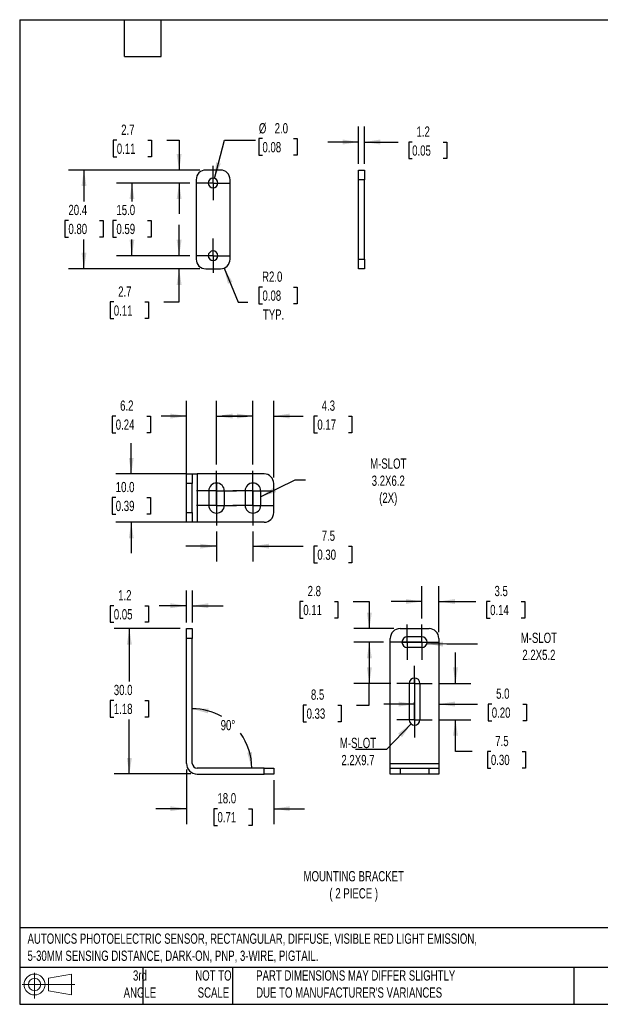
# Model space of a CAD drawing. Header units: millimetres. Extents: x 3 to 137, y 3 to 105.
# Tile 1 of 4: x 3 to 63, y 3 to 105. Entities that reach past the tile are written whole.
import ezdxf

# ---------------------------------------------------------------- set-up
doc = ezdxf.new("R2010")
doc.units = ezdxf.units.MM
doc.header["$LTSCALE"] = 0.5
doc.linetypes.add('CENTERX2', pattern=[20.32, 12.7, -2.54, 2.54, -2.54])
doc.layers.add('CENTER', color=40, linetype='CENTERX2')
doc.layers.add('DIMENSIONS', color=140, linetype='Continuous', lineweight=25)
doc.layers.add('TEXT', color=140, linetype='Continuous', lineweight=25)
doc.styles.add('SLDTEXTSTYLE0', font='TXT', dxfattribs={"width": 0.7})
doc.dimstyles.new('SLDDIMSTYLE10', dxfattribs={"dimtxt": 1.079004, "dimasz": 1.651, "dimexe": 0, "dimexo": 0.0625, "dimgap": 0.269751, "dimtad": 0, "dimtih": 1, "dimtoh": 1, "dimlfac": 2, "dimrnd": 1e-09, "dimzin": 12, "dimdsep": 46, "dimtxsty": 'SLDTEXTSTYLE0', "dimsah": 1, "dimcen": 0.09, "dimadec": 0, "dimazin": 3, "dimtfac": 1, "dimtofl": 0, "dimtmove": 0, "dimatfit": 3, "dimfxl": 0, "dimfrac": 2, "dimtolj": 1, "dimtzin": 12, "dimarcsym": 0})
doc.dimstyles.new('SLDDIMSTYLE11', dxfattribs={"dimtxt": 1.079004, "dimasz": 1.651, "dimexe": 0, "dimexo": 0.0625, "dimgap": 0.269751, "dimtad": 0, "dimtih": 1, "dimtoh": 1, "dimlfac": 2, "dimrnd": 1e-09, "dimzin": 4, "dimdsep": 46, "dimtxsty": 'SLDTEXTSTYLE0', "dimsah": 1, "dimcen": 0, "dimadec": 0, "dimazin": 1, "dimtfac": 1, "dimtofl": 0, "dimtmove": 0, "dimatfit": 3, "dimfxl": 0, "dimfrac": 2, "dimtolj": 1, "dimtzin": 12, "dimarcsym": 0})
doc.dimstyles.new('SLDDIMSTYLE12', dxfattribs={"dimtxt": 1.079004, "dimasz": 1.651, "dimexe": 0, "dimexo": 0.0625, "dimgap": 0.269751, "dimtad": 0, "dimtih": 1, "dimtoh": 1, "dimlfac": 2, "dimrnd": 1e-09, "dimzin": 4, "dimdsep": 46, "dimtxsty": 'SLDTEXTSTYLE0', "dimsah": 1, "dimcen": 0, "dimadec": 0, "dimazin": 1, "dimtfac": 1, "dimtofl": 0, "dimtmove": 0, "dimatfit": 3, "dimfxl": 0, "dimfrac": 2, "dimtolj": 1, "dimtzin": 12, "dimarcsym": 0})
doc.dimstyles.new('SLDDIMSTYLE5', dxfattribs={"dimtxt": 1.079004, "dimasz": 1.651, "dimexe": 0, "dimexo": 0.0625, "dimgap": 0.269751, "dimtad": 0, "dimtih": 1, "dimtoh": 1, "dimlfac": 2, "dimrnd": 1e-09, "dimzin": 12, "dimdsep": 46, "dimtxsty": 'SLDTEXTSTYLE0', "dimsah": 1, "dimcen": 0.09, "dimadec": 0, "dimazin": 3, "dimtfac": 1, "dimtmove": 0, "dimatfit": 0, "dimfxl": 0, "dimfrac": 2, "dimtolj": 1, "dimtzin": 12, "dimarcsym": 0})
doc.dimstyles.new('SLDDIMSTYLE6', dxfattribs={"dimtxt": 1.079004, "dimasz": 1.651, "dimexe": 0, "dimexo": 0.0625, "dimgap": 0.269751, "dimtad": 0, "dimtih": 1, "dimtoh": 1, "dimdec": 4, "dimzin": 12, "dimdsep": 46, "dimtxsty": 'SLDTEXTSTYLE0', "dimsah": 1, "dimcen": 0.09, "dimadec": 0, "dimazin": 3, "dimtfac": 1, "dimtdec": 0, "dimtofl": 0, "dimtmove": 0, "dimatfit": 3, "dimfxl": 0, "dimfrac": 2, "dimtolj": 1, "dimtzin": 12, "dimarcsym": 0})
doc.dimstyles.new('SLDDIMSTYLE7', dxfattribs={"dimtxt": 1.079004, "dimasz": 1.651, "dimexe": 0, "dimexo": 0.0625, "dimgap": 0.269751, "dimtad": 0, "dimtih": 1, "dimtoh": 1, "dimlfac": 2, "dimrnd": 1e-09, "dimzin": 4, "dimdsep": 46, "dimtxsty": 'SLDTEXTSTYLE0', "dimsah": 1, "dimcen": 0.09, "dimadec": 0, "dimazin": 1, "dimtfac": 1, "dimtofl": 0, "dimtmove": 0, "dimatfit": 3, "dimfxl": 0, "dimfrac": 2, "dimtolj": 1, "dimtzin": 12, "dimarcsym": 0})
doc.dimstyles.new('SLDDIMSTYLE8', dxfattribs={"dimtxt": 1.079004, "dimasz": 1.651, "dimexe": 0, "dimexo": 0.0625, "dimgap": 0.269751, "dimtad": 0, "dimtih": 1, "dimtoh": 1, "dimlfac": 2, "dimrnd": 1e-09, "dimzin": 4, "dimdsep": 46, "dimtxsty": 'SLDTEXTSTYLE0', "dimsah": 1, "dimcen": 0.09, "dimadec": 0, "dimazin": 1, "dimtfac": 1, "dimtmove": 0, "dimatfit": 0, "dimfxl": 0, "dimfrac": 2, "dimtolj": 1, "dimtzin": 12, "dimarcsym": 0})
doc.dimstyles.new('SLDDIMSTYLE9', dxfattribs={"dimtxt": 0.18, "dimasz": 1.651, "dimexe": 0, "dimexo": 0.0625, "dimgap": 0, "dimtad": 0, "dimtih": 1, "dimtoh": 1, "dimdec": 0, "dimrnd": 1e-09, "dimzin": 0, "dimdsep": 46, "dimtxsty": 'Standard', "dimsah": 1, "dimcen": 0.09, "dimadec": 0, "dimazin": 0, "dimtfac": 1.651, "dimtdec": 0, "dimtofl": 0, "dimtmove": 0, "dimatfit": 3, "dimfxl": 0, "dimfrac": 2, "dimtolj": 1, "dimtzin": 0, "dimarcsym": 0})

# ---------------------------------------------------------------- blocks, each defined once
blk = doc.blocks.new('Block11')
at = {"color": 7, "linetype": 'Continuous', "lineweight": 18}
for p, q in [((1.29, 2.66), (1.29, 0)), ((2.74, 2.08), (5.09, 2.52)), ((2.74, 0.8), (2.74, 2.08)), ((5.09, 2.52), (5.09, 0.37)), ((0, 1.44), (5.44, 1.44)), ((2.74, 0.8), (5.09, 0.37))]:
    blk.add_line(p, q, dxfattribs=at)
for radius in [1.08, 0.643]:
    blk.add_circle((1.29, 1.44), radius, dxfattribs=at)
blk = doc.blocks.new('Block12')
at = {"color": 7, "linetype": 'Continuous'}
blk.add_blockref('Block11', (0, 0), dxfattribs=at)
blk = doc.blocks.new('_D_12')
at = {"layer": 'DIMENSIONS'}
for p, q in [((20.38, 42.57), (20.38, 45.89)), ((20.98, 42.57), (20.98, 45.89)), ((12.88, 44.3), (12.52, 44.3)), ((12.52, 44.3), (12.52, 42.59)), ((16.09, 44.3), (16.45, 44.3)), ((16.45, 44.3), (16.45, 42.59)), ((20.38, 44.3), (17.55, 44.3)), ((20.98, 44.3), (24.15, 44.3)), ((12.52, 42.59), (12.88, 42.59)), ((16.45, 42.59), (16.09, 42.59))]:
    blk.add_line(p, q, dxfattribs=at)
for points in [[(20.38, 44.3), (18.72, 44.56), (18.72, 44.05)], [(20.98, 44.3), (22.63, 44.05), (22.63, 44.56)]]:
    blk.add_solid(points, dxfattribs=at)
at = {"layer": 'DIMENSIONS', "char_height": 1.058, "attachment_point": 1, "style": 'SLDTEXTSTYLE0'}
for s, insert in [('1.2', (13.33, 45.91)), ('0.05', (12.88, 43.95))]:
    blk.add_mtext(s, dxfattribs=dict(at, insert=insert))
blk = doc.blocks.new('_D_13')
at = {"layer": 'DIMENSIONS'}
for start, end in [(60.242, 90), (0, 36.0375)]:
    blk.add_arc((20.98, 27.54), 6.13, start, end, dxfattribs=at)
for points in [[(20.98, 33.67), (22.58, 33.2), (22.65, 33.7)], [(27.1, 27.54), (27.14, 29.21), (26.64, 29.14)]]:
    blk.add_solid(points, dxfattribs=at)
at = {"layer": 'DIMENSIONS', "insert": (23.9, 32.51), "char_height": 1.058, "attachment_point": 1, "style": 'SLDTEXTSTYLE0'}
blk.add_mtext('90°', dxfattribs=at)
blk = doc.blocks.new('_D_14')
at = {"layer": 'DIMENSIONS'}
for p, q in [((19.74, 41.94), (12.9, 41.94)), ((14.48, 41.94), (14.48, 36.49)), ((12.88, 34.54), (12.52, 34.54)), ((12.52, 34.54), (12.52, 32.82)), ((16.09, 34.54), (16.45, 34.54)), ((16.45, 34.54), (16.45, 32.82)), ((12.52, 32.82), (12.88, 32.82)), ((14.48, 26.94), (14.48, 32.58)), ((16.45, 32.82), (16.09, 32.82)), ((20.84, 26.94), (12.9, 26.94))]:
    blk.add_line(p, q, dxfattribs=at)
for points in [[(14.48, 41.94), (14.23, 40.29), (14.74, 40.29)], [(14.48, 26.94), (14.74, 28.59), (14.23, 28.59)]]:
    blk.add_solid(points, dxfattribs=at)
at = {"layer": 'DIMENSIONS', "char_height": 1.058, "attachment_point": 1, "style": 'SLDTEXTSTYLE0'}
for s, insert in [('30.0', (12.88, 36.14)), ('1.18', (12.88, 34.19))]:
    blk.add_mtext(s, dxfattribs=dict(at, insert=insert))
blk = doc.blocks.new('_D_15')
at = {"layer": 'DIMENSIONS'}
for p, q in [((20.38, 27.4), (20.38, 21.77)), ((29.38, 26.3), (29.38, 21.77)), ((20.38, 23.36), (17.2, 23.36)), ((23.57, 23.36), (23.21, 23.36)), ((23.21, 23.36), (23.21, 21.64)), ((26.78, 23.36), (27.14, 23.36)), ((27.14, 23.36), (27.14, 21.64)), ((29.38, 23.36), (32.55, 23.36)), ((23.21, 21.64), (23.57, 21.64)), ((27.14, 21.64), (26.78, 21.64))]:
    blk.add_line(p, q, dxfattribs=at)
for points in [[(20.38, 23.36), (18.72, 23.61), (18.72, 23.11)], [(29.38, 23.36), (31.03, 23.11), (31.03, 23.61)]]:
    blk.add_solid(points, dxfattribs=at)
at = {"layer": 'DIMENSIONS', "char_height": 1.058, "attachment_point": 1, "style": 'SLDTEXTSTYLE0'}
for s, insert in [('18.0', (23.57, 24.97)), ('0.71', (23.57, 23.01))]:
    blk.add_mtext(s, dxfattribs=dict(at, insert=insert))
blk = doc.blocks.new('_D_16')
at = {"layer": 'DIMENSIONS'}
for p, q in [((14.68, 57.91), (14.68, 61.09)), ((20.34, 57.91), (13.09, 57.91)), ((13.08, 55.48), (12.71, 55.48)), ((12.71, 55.48), (12.71, 53.76)), ((16.28, 55.48), (16.65, 55.48)), ((16.65, 55.48), (16.65, 53.76)), ((12.71, 53.76), (13.08, 53.76)), ((20.34, 52.91), (13.09, 52.91)), ((14.68, 52.91), (14.68, 49.74)), ((16.65, 53.76), (16.28, 53.76))]:
    blk.add_line(p, q, dxfattribs=at)
for points in [[(14.68, 57.91), (14.93, 59.56), (14.43, 59.56)], [(14.68, 52.91), (14.43, 51.26), (14.93, 51.26)]]:
    blk.add_solid(points, dxfattribs=at)
at = {"layer": 'DIMENSIONS', "char_height": 1.058, "attachment_point": 1, "style": 'SLDTEXTSTYLE0'}
for s, insert in [('10.0', (13.08, 57.08)), ('0.39', (13.08, 55.13))]:
    blk.add_mtext(s, dxfattribs=dict(at, insert=insert))
blk = doc.blocks.new('_D_17')
at = {"layer": 'DIMENSIONS'}
for p, q in [((20.38, 57.55), (20.38, 65.46)), ((23.48, 58.87), (23.48, 65.46)), ((13.08, 63.87), (12.71, 63.87)), ((12.71, 63.87), (12.71, 62.16)), ((16.28, 63.87), (16.65, 63.87)), ((16.65, 63.87), (16.65, 62.16)), ((20.38, 63.87), (17.75, 63.87)), ((23.48, 63.87), (26.65, 63.87)), ((12.71, 62.16), (13.08, 62.16)), ((16.65, 62.16), (16.28, 62.16))]:
    blk.add_line(p, q, dxfattribs=at)
for points in [[(20.38, 63.87), (18.72, 64.13), (18.72, 63.62)], [(23.48, 63.87), (25.13, 63.62), (25.13, 64.13)]]:
    blk.add_solid(points, dxfattribs=at)
at = {"layer": 'DIMENSIONS', "char_height": 1.058, "attachment_point": 1, "style": 'SLDTEXTSTYLE0'}
for s, insert in [('6.2', (13.53, 65.48)), ('0.24', (13.08, 63.52))]:
    blk.add_mtext(s, dxfattribs=dict(at, insert=insert))
blk = doc.blocks.new('_D_18')
at = {"layer": 'DIMENSIONS'}
for p, q in [((27.23, 58.87), (27.23, 65.46)), ((29.38, 57.55), (29.38, 65.46)), ((27.23, 63.87), (24.05, 63.87)), ((29.38, 63.87), (32.41, 63.87)), ((33.87, 63.87), (33.51, 63.87)), ((33.51, 63.87), (33.51, 62.16)), ((37.08, 63.87), (37.44, 63.87)), ((37.44, 63.87), (37.44, 62.16)), ((33.51, 62.16), (33.87, 62.16)), ((37.44, 62.16), (37.08, 62.16))]:
    blk.add_line(p, q, dxfattribs=at)
for points in [[(27.23, 63.87), (25.57, 64.13), (25.57, 63.62)], [(29.38, 63.87), (31.03, 63.62), (31.03, 64.13)]]:
    blk.add_solid(points, dxfattribs=at)
at = {"layer": 'DIMENSIONS', "char_height": 1.058, "attachment_point": 1, "style": 'SLDTEXTSTYLE0'}
for s, insert in [('4.3', (34.32, 65.48)), ('0.17', (33.87, 63.52))]:
    blk.add_mtext(s, dxfattribs=dict(at, insert=insert))
blk = doc.blocks.new('_D_19')
at = {"layer": 'DIMENSIONS'}
for p, q in [((23.48, 51.96), (23.48, 48.86)), ((27.23, 51.96), (27.23, 48.86)), ((23.48, 50.45), (20.3, 50.45)), ((27.23, 50.45), (32.41, 50.45)), ((33.87, 50.45), (33.51, 50.45)), ((33.51, 50.45), (33.51, 48.73)), ((37.08, 50.45), (37.44, 50.45)), ((37.44, 50.45), (37.44, 48.73)), ((33.51, 48.73), (33.87, 48.73)), ((37.44, 48.73), (37.08, 48.73))]:
    blk.add_line(p, q, dxfattribs=at)
for points in [[(23.48, 50.45), (21.82, 50.7), (21.82, 50.2)], [(27.23, 50.45), (28.88, 50.2), (28.88, 50.7)]]:
    blk.add_solid(points, dxfattribs=at)
at = {"layer": 'DIMENSIONS', "char_height": 1.058, "attachment_point": 1, "style": 'SLDTEXTSTYLE0'}
for s, insert in [('7.5', (34.32, 52.06)), ('0.30', (33.87, 50.1))]:
    blk.add_mtext(s, dxfattribs=dict(at, insert=insert))
blk = doc.blocks.new('SW_CENTERMARKSYMBOL_4')
at = {"layer": 'CENTER', "color": 0}
for p, q in [((0, 1.27), (0, 2.07)), ((0, 0), (0, 1.27)), ((-1.27, 0), (-2.07, 0)), ((0, 0), (-1.27, 0)), ((0, 0), (0, -1.27)), ((0, 0), (1.27, 0)), ((1.27, 0), (2.07, 0)), ((0, -1.27), (0, -2.07))]:
    blk.add_line(p, q, dxfattribs=at)
blk = doc.blocks.new('SW_CENTERMARKSYMBOL_5')
at = {"layer": 'CENTER', "color": 0}
for p, q in [((0, 1.27), (0, 2.07)), ((0, 0), (0, 1.27)), ((-1.27, 0), (-2.07, 0)), ((0, 0), (-1.27, 0)), ((0, 0), (0, -1.27)), ((0, 0), (1.27, 0)), ((1.27, 0), (2.07, 0)), ((0, -1.27), (0, -2.07))]:
    blk.add_line(p, q, dxfattribs=at)
blk = doc.blocks.new('SW_CENTERMARKSYMBOL_6')
at = {"layer": 'CENTER', "color": 0}
for p, q in [((0, 1.27), (0, 2.07)), ((0, 0), (0, 1.27)), ((-1.27, 0), (-2.07, 0)), ((0, 0), (-1.27, 0)), ((0, 0), (0, -1.27)), ((0, 0), (1.27, 0)), ((1.27, 0), (2.07, 0)), ((0, -1.27), (0, -2.07))]:
    blk.add_line(p, q, dxfattribs=at)
blk = doc.blocks.new('SW_CENTERMARKSYMBOL_7')
at = {"layer": 'CENTER', "color": 0}
for p, q in [((0, 1.27), (0, 2.07)), ((0, 0), (0, 1.27)), ((-1.27, 0), (-2.07, 0)), ((0, 0), (-1.27, 0)), ((0, 0), (0, -1.27)), ((0, 0), (1.27, 0)), ((1.27, 0), (2.07, 0)), ((0, -1.27), (0, -2.07))]:
    blk.add_line(p, q, dxfattribs=at)
blk = doc.blocks.new('_D_20')
at = {"layer": 'DIMENSIONS'}
for p, q in [((44.65, 42.99), (44.65, 46.33)), ((46.4, 41.57), (46.4, 46.33)), ((44.65, 44.74), (41.47, 44.74)), ((46.4, 44.74), (50.23, 44.74)), ((51.69, 44.74), (51.33, 44.74)), ((51.33, 44.74), (51.33, 43.03)), ((54.9, 44.74), (55.26, 44.74)), ((55.26, 44.74), (55.26, 43.03)), ((51.33, 43.03), (51.69, 43.03)), ((55.26, 43.03), (54.9, 43.03))]:
    blk.add_line(p, q, dxfattribs=at)
for points in [[(44.65, 44.74), (43, 44.99), (43, 44.49)], [(46.4, 44.74), (48.05, 44.49), (48.05, 44.99)]]:
    blk.add_solid(points, dxfattribs=at)
at = {"layer": 'DIMENSIONS', "char_height": 1.058, "attachment_point": 1, "style": 'SLDTEXTSTYLE0'}
for s, insert in [('3.5', (52.14, 46.35)), ('0.14', (51.69, 44.39))]:
    blk.add_mtext(s, dxfattribs=dict(at, insert=insert))
blk = doc.blocks.new('_D_21')
at = {"layer": 'DIMENSIONS'}
for p, q in [((43.9, 34.15), (40.72, 34.15)), ((43.9, 33.83), (43.9, 32.57)), ((46.4, 34.15), (50.4, 34.15)), ((51.86, 34.15), (51.5, 34.15)), ((51.5, 34.15), (51.5, 32.44)), ((55.07, 34.15), (55.43, 34.15)), ((55.43, 34.15), (55.43, 32.44)), ((51.5, 32.44), (51.86, 32.44)), ((55.43, 32.44), (55.07, 32.44))]:
    blk.add_line(p, q, dxfattribs=at)
for points in [[(43.9, 34.15), (42.25, 34.41), (42.25, 33.9)], [(46.4, 34.15), (48.05, 33.9), (48.05, 34.41)]]:
    blk.add_solid(points, dxfattribs=at)
at = {"layer": 'DIMENSIONS', "char_height": 1.058, "attachment_point": 1, "style": 'SLDTEXTSTYLE0'}
for s, insert in [('5.0', (52.31, 35.76)), ('0.20', (51.86, 33.8))]:
    blk.add_mtext(s, dxfattribs=dict(at, insert=insert))
blk = doc.blocks.new('_D_22')
at = {"layer": 'DIMENSIONS'}
for p, q in [((32.42, 44.74), (32.06, 44.74)), ((32.06, 44.74), (32.06, 43.03)), ((35.63, 44.74), (35.99, 44.74)), ((35.99, 44.74), (35.99, 43.03)), ((37.57, 44.74), (39.23, 44.74)), ((39.23, 44.74), (39.23, 41.94)), ((32.06, 43.03), (32.42, 43.03)), ((35.99, 43.03), (35.63, 43.03)), ((41.76, 41.94), (37.65, 41.94)), ((40.69, 40.54), (37.65, 40.54)), ((39.23, 40.54), (39.23, 37.36))]:
    blk.add_line(p, q, dxfattribs=at)
for points in [[(39.23, 41.94), (39.49, 43.59), (38.98, 43.59)], [(39.23, 40.54), (38.98, 38.89), (39.49, 38.89)]]:
    blk.add_solid(points, dxfattribs=at)
at = {"layer": 'DIMENSIONS', "char_height": 1.058, "attachment_point": 1, "style": 'SLDTEXTSTYLE0'}
for s, insert in [('2.8', (32.87, 46.35)), ('0.11', (32.42, 44.39))]:
    blk.add_mtext(s, dxfattribs=dict(at, insert=insert))
blk = doc.blocks.new('_D_23')
at = {"layer": 'DIMENSIONS'}
for p, q in [((40.69, 40.54), (37.65, 40.54)), ((39.23, 40.54), (39.23, 36.29)), ((41.44, 36.29), (37.65, 36.29)), ((39.23, 34.05), (39.23, 36.29)), ((32.76, 34.05), (32.4, 34.05)), ((32.4, 34.05), (32.4, 32.34)), ((35.97, 34.05), (36.33, 34.05)), ((36.33, 34.05), (36.33, 32.34)), ((37.92, 34.05), (39.23, 34.05)), ((32.4, 32.34), (32.76, 32.34)), ((36.33, 32.34), (35.97, 32.34))]:
    blk.add_line(p, q, dxfattribs=at)
for points in [[(39.23, 40.54), (38.98, 38.89), (39.49, 38.89)], [(39.23, 36.29), (39.49, 37.94), (38.98, 37.94)]]:
    blk.add_solid(points, dxfattribs=at)
at = {"layer": 'DIMENSIONS', "char_height": 1.058, "attachment_point": 1, "style": 'SLDTEXTSTYLE0'}
for s, insert in [('8.5', (33.21, 35.66)), ('0.33', (32.76, 33.7))]:
    blk.add_mtext(s, dxfattribs=dict(at, insert=insert))
blk = doc.blocks.new('_D_24')
at = {"layer": 'DIMENSIONS'}
for p, q in [((48.12, 36.29), (48.12, 39.46)), ((46.35, 36.29), (49.71, 36.29)), ((46.35, 32.54), (49.71, 32.54)), ((48.12, 29.27), (48.12, 32.54)), ((49.83, 29.27), (48.12, 29.27)), ((51.77, 29.27), (51.41, 29.27)), ((51.41, 29.27), (51.41, 27.55)), ((54.98, 29.27), (55.34, 29.27)), ((55.34, 29.27), (55.34, 27.55)), ((51.41, 27.55), (51.77, 27.55)), ((55.34, 27.55), (54.98, 27.55))]:
    blk.add_line(p, q, dxfattribs=at)
for points in [[(48.12, 36.29), (48.37, 37.94), (47.86, 37.94)], [(48.12, 32.54), (47.86, 30.89), (48.37, 30.89)]]:
    blk.add_solid(points, dxfattribs=at)
at = {"layer": 'DIMENSIONS', "char_height": 1.058, "attachment_point": 1, "style": 'SLDTEXTSTYLE0'}
for s, insert in [('7.5', (52.22, 30.87)), ('0.30', (51.77, 28.92))]:
    blk.add_mtext(s, dxfattribs=dict(at, insert=insert))
blk = doc.blocks.new('SW_CENTERMARKSYMBOL_8')
at = {"layer": 'CENTER', "color": 0}
for p, q in [((0, 1.27), (0, 1.82)), ((0, 0), (0, 1.27)), ((-1.27, 0), (-1.82, 0)), ((0, 0), (-1.27, 0)), ((0, 0), (0, -1.27)), ((0, 0), (1.27, 0)), ((1.27, 0), (1.82, 0)), ((0, -1.27), (0, -1.82))]:
    blk.add_line(p, q, dxfattribs=at)
blk = doc.blocks.new('SW_CENTERMARKSYMBOL_9')
at = {"layer": 'CENTER', "color": 0}
for p, q in [((0, 1.27), (0, 1.82)), ((0, 0), (0, 1.27)), ((-1.27, 0), (-1.82, 0)), ((0, 0), (-1.27, 0)), ((0, 0), (0, -1.27)), ((0, 0), (1.27, 0)), ((1.27, 0), (1.82, 0)), ((0, -1.27), (0, -1.82))]:
    blk.add_line(p, q, dxfattribs=at)
blk = doc.blocks.new('SW_CENTERMARKSYMBOL_10')
at = {"layer": 'CENTER', "color": 0}
for p, q in [((0, 1.27), (0, 1.82)), ((0, 0), (0, 1.27)), ((-1.27, 0), (-1.82, 0)), ((0, 0), (-1.27, 0)), ((0, 0), (0, -1.27)), ((0, 0), (1.27, 0)), ((1.27, 0), (1.82, 0)), ((0, -1.27), (0, -1.82))]:
    blk.add_line(p, q, dxfattribs=at)
blk = doc.blocks.new('SW_CENTERMARKSYMBOL_11')
at = {"layer": 'CENTER', "color": 0}
for p, q in [((0, 1.27), (0, 1.82)), ((0, 0), (0, 1.27)), ((-1.27, 0), (-1.82, 0)), ((0, 0), (-1.27, 0)), ((0, 0), (0, -1.27)), ((0, 0), (1.27, 0)), ((1.27, 0), (1.82, 0)), ((0, -1.27), (0, -1.82))]:
    blk.add_line(p, q, dxfattribs=at)
blk = doc.blocks.new('_D_25')
at = {"layer": 'DIMENSIONS'}
for p, q in [((28.21, 92.5), (27.84, 92.5)), ((27.84, 92.5), (27.84, 90.78)), ((31.41, 92.5), (31.78, 92.5)), ((31.78, 92.5), (31.78, 90.78)), ((23.25, 88.4), (24.31, 92.34)), ((24.31, 92.34), (27.48, 92.34)), ((27.84, 90.78), (28.21, 90.78)), ((31.78, 90.78), (31.41, 90.78))]:
    blk.add_line(p, q, dxfattribs=at)
blk.add_solid([(23.25, 88.4), (23.92, 89.93), (23.43, 90.06)], dxfattribs=at)
at = {"layer": 'DIMENSIONS', "char_height": 1.058, "attachment_point": 1, "style": 'SLDTEXTSTYLE0'}
for s, insert in [('%%c', (27.84, 94.1)), ('2.0', (29.47, 94.1)), ('0.08', (28.21, 92.15))]:
    blk.add_mtext(s, dxfattribs=dict(at, insert=insert))
blk = doc.blocks.new('_D_26')
at = {"layer": 'DIMENSIONS'}
for p, q in [((24.25, 79.14), (25.72, 75.62)), ((28.21, 77.18), (27.84, 77.18)), ((27.84, 77.18), (27.84, 75.47)), ((31.41, 77.18), (31.78, 77.18)), ((31.78, 77.18), (31.78, 75.47)), ((25.72, 75.62), (26.69, 75.62)), ((27.84, 75.47), (28.21, 75.47)), ((31.78, 75.47), (31.41, 75.47))]:
    blk.add_line(p, q, dxfattribs=at)
blk.add_solid([(24.25, 79.14), (24.65, 77.52), (25.12, 77.71)], dxfattribs=at)
at = {"layer": 'DIMENSIONS', "char_height": 1.058, "attachment_point": 1, "style": 'SLDTEXTSTYLE0'}
for s, insert in [('R2.0', (28.17, 78.79)), ('0.08', (28.21, 76.83)), ('TYP.', (28.26, 74.88))]:
    blk.add_mtext(s, dxfattribs=dict(at, insert=insert))
blk = doc.blocks.new('_D_27')
at = {"layer": 'DIMENSIONS'}
for p, q in [((19.62, 80.41), (19.62, 83.59)), ((20.72, 80.41), (18.03, 80.41)), ((21.74, 79.06), (18.03, 79.06)), ((19.62, 75.65), (19.62, 79.06)), ((12.88, 75.65), (12.52, 75.65)), ((12.52, 75.65), (12.52, 73.93)), ((16.09, 75.65), (16.45, 75.65)), ((16.45, 75.65), (16.45, 73.93)), ((18.03, 75.65), (19.62, 75.65)), ((12.52, 73.93), (12.88, 73.93)), ((16.45, 73.93), (16.09, 73.93))]:
    blk.add_line(p, q, dxfattribs=at)
for points in [[(19.62, 80.41), (19.87, 82.07), (19.36, 82.07)], [(19.62, 79.06), (19.36, 77.41), (19.87, 77.41)]]:
    blk.add_solid(points, dxfattribs=at)
at = {"layer": 'DIMENSIONS', "char_height": 1.058, "attachment_point": 1, "style": 'SLDTEXTSTYLE0'}
for s, insert in [('2.7', (13.33, 77.25)), ('0.11', (12.88, 75.29))]:
    blk.add_mtext(s, dxfattribs=dict(at, insert=insert))
blk = doc.blocks.new('_D_28')
at = {"layer": 'DIMENSIONS'}
for p, q in [((20.72, 87.91), (13.16, 87.91)), ((14.75, 87.91), (14.75, 86.02)), ((13.15, 84.06), (12.78, 84.06)), ((12.78, 84.06), (12.78, 82.35)), ((16.35, 84.06), (16.72, 84.06)), ((16.72, 84.06), (16.72, 82.35)), ((12.78, 82.35), (13.15, 82.35)), ((16.72, 82.35), (16.35, 82.35)), ((14.75, 80.41), (14.75, 82.1)), ((20.72, 80.41), (13.16, 80.41))]:
    blk.add_line(p, q, dxfattribs=at)
for points in [[(14.75, 87.91), (14.5, 86.26), (15, 86.26)], [(14.75, 80.41), (15, 82.07), (14.5, 82.07)]]:
    blk.add_solid(points, dxfattribs=at)
at = {"layer": 'DIMENSIONS', "char_height": 1.058, "attachment_point": 1, "style": 'SLDTEXTSTYLE0'}
for s, insert in [('15.0', (13.15, 85.67)), ('0.59', (13.15, 83.71))]:
    blk.add_mtext(s, dxfattribs=dict(at, insert=insert))
blk = doc.blocks.new('_D_29')
at = {"layer": 'DIMENSIONS'}
for p, q in [((13.19, 92.34), (12.83, 92.34)), ((12.83, 92.34), (12.83, 90.63)), ((16.4, 92.34), (16.76, 92.34)), ((16.76, 92.34), (16.76, 90.63)), ((18.34, 92.34), (19.62, 92.34)), ((19.62, 92.34), (19.62, 89.26)), ((12.83, 90.63), (13.19, 90.63)), ((16.76, 90.63), (16.4, 90.63)), ((21.74, 89.26), (18.03, 89.26)), ((20.72, 87.91), (18.03, 87.91)), ((19.62, 87.91), (19.62, 84.74))]:
    blk.add_line(p, q, dxfattribs=at)
for points in [[(19.62, 89.26), (19.87, 90.92), (19.36, 90.92)], [(19.62, 87.91), (19.36, 86.26), (19.87, 86.26)]]:
    blk.add_solid(points, dxfattribs=at)
at = {"layer": 'DIMENSIONS', "char_height": 1.058, "attachment_point": 1, "style": 'SLDTEXTSTYLE0'}
for s, insert in [('2.7', (13.64, 93.95)), ('0.11', (13.19, 91.99))]:
    blk.add_mtext(s, dxfattribs=dict(at, insert=insert))
blk = doc.blocks.new('_D_30')
at = {"layer": 'DIMENSIONS'}
for p, q in [((21.74, 89.26), (8.22, 89.26)), ((9.8, 89.26), (9.8, 86.02)), ((8.2, 84.06), (7.84, 84.06)), ((7.84, 84.06), (7.84, 82.35)), ((11.41, 84.06), (11.77, 84.06)), ((11.77, 84.06), (11.77, 82.35)), ((7.84, 82.35), (8.2, 82.35)), ((11.77, 82.35), (11.41, 82.35)), ((9.8, 79.06), (9.8, 82.1)), ((21.74, 79.06), (8.22, 79.06))]:
    blk.add_line(p, q, dxfattribs=at)
for points in [[(9.8, 89.26), (9.55, 87.61), (10.06, 87.61)], [(9.8, 79.06), (10.06, 80.72), (9.55, 80.72)]]:
    blk.add_solid(points, dxfattribs=at)
at = {"layer": 'DIMENSIONS', "char_height": 1.058, "attachment_point": 1, "style": 'SLDTEXTSTYLE0'}
for s, insert in [('20.4', (8.2, 85.67)), ('0.80', (8.2, 83.71))]:
    blk.add_mtext(s, dxfattribs=dict(at, insert=insert))
blk = doc.blocks.new('SW_CENTERMARKSYMBOL_12')
at = {"layer": 'DIMENSIONS', "color": 0}
for p, q in [((0, 1.27), (0, 1.77)), ((0, 0), (0, 1.27)), ((-1.27, 0), (-1.77, 0)), ((0, 0), (-1.27, 0)), ((0, 0), (0, -1.27)), ((0, 0), (1.27, 0)), ((1.27, 0), (1.77, 0)), ((0, -1.27), (0, -1.77))]:
    blk.add_line(p, q, dxfattribs=at)
blk = doc.blocks.new('SW_CENTERMARKSYMBOL_13')
at = {"layer": 'DIMENSIONS', "color": 0}
for p, q in [((0, 1.27), (0, 1.77)), ((0, 0), (0, 1.27)), ((-1.27, 0), (-1.77, 0)), ((0, 0), (-1.27, 0)), ((0, 0), (0, -1.27)), ((0, 0), (1.27, 0)), ((1.27, 0), (1.77, 0)), ((0, -1.27), (0, -1.77))]:
    blk.add_line(p, q, dxfattribs=at)
blk = doc.blocks.new('_D_31')
at = {"layer": 'DIMENSIONS'}
for p, q in [((38.12, 89.9), (38.12, 93.74)), ((38.72, 89.9), (38.72, 93.74)), ((38.12, 92.15), (34.95, 92.15)), ((38.72, 92.15), (42.19, 92.15)), ((43.65, 92.15), (43.29, 92.15)), ((43.29, 92.15), (43.29, 90.44)), ((46.85, 92.15), (47.22, 92.15)), ((47.22, 92.15), (47.22, 90.44)), ((43.29, 90.44), (43.65, 90.44)), ((47.22, 90.44), (46.85, 90.44))]:
    blk.add_line(p, q, dxfattribs=at)
for points in [[(38.12, 92.15), (36.47, 92.41), (36.47, 91.9)], [(38.72, 92.15), (40.37, 91.9), (40.37, 92.41)]]:
    blk.add_solid(points, dxfattribs=at)
at = {"layer": 'DIMENSIONS', "char_height": 1.058, "attachment_point": 1, "style": 'SLDTEXTSTYLE0'}
for s, insert in [('1.2', (44.1, 93.76)), ('0.05', (43.65, 91.8))]:
    blk.add_mtext(s, dxfattribs=dict(at, insert=insert))

msp = doc.modelspace()

# ---------------------------------------------------------------- linework, layer by layer
for p, q in [((23.8708, 89.26495), (22.3708, 89.26495)), ((38.12038, 89.26495), (38.72038, 89.26495)), ((38.12038, 88.26495), (38.12038, 89.26495)), ((38.72038, 89.26495), (38.72038, 88.26495)), ((21.3708, 88.26495), (21.3708, 80.06495)), ((24.8708, 80.06495), (24.8708, 88.26495)), ((38.72038, 88.26495), (38.12038, 88.26495)), ((38.12038, 80.06495), (38.12038, 88.26495)), ((38.72038, 80.06495), (38.72038, 88.26495)), ((38.12038, 80.06495), (38.72038, 80.06495)), ((38.12038, 79.06495), (38.12038, 80.06495)), ((38.72038, 80.06495), (38.72038, 79.06495)), ((22.3708, 79.06495), (23.8708, 79.06495)), ((38.72038, 79.06495), (38.12038, 79.06495)), ((20.37514, 57.91229), (20.97514, 57.91229)), ((20.37514, 56.91229), (20.37514, 57.91229)), ((20.97514, 57.91229), (20.97514, 56.91229)), ((20.97514, 57.91229), (21.47514, 57.91229)), ((21.47514, 57.91229), (21.47514, 52.91229)), ((28.37514, 57.91229), (21.47514, 57.91229)), ((20.97514, 56.91229), (20.37514, 56.91229)), ((20.37514, 53.91229), (20.37514, 56.91229)), ((20.97514, 53.91229), (20.97514, 56.91229)), ((29.37514, 53.91229), (29.37514, 56.91229)), ((22.67514, 56.16229), (22.67514, 54.66229)), ((24.27514, 56.16229), (24.27514, 54.66229)), ((26.42514, 56.16229), (26.42514, 54.66229)), ((28.02514, 56.16229), (28.02514, 54.66229)), ((20.37514, 53.91229), (20.97514, 53.91229)), ((20.37514, 52.91229), (20.37514, 53.91229)), ((20.97514, 53.91229), (20.97514, 52.91229)), ((20.97514, 52.91229), (20.37514, 52.91229)), ((21.47514, 52.91229), (20.97514, 52.91229)), ((28.37514, 52.91229), (21.47514, 52.91229)), ((20.37514, 41.93685), (20.97514, 41.93685)), ((20.37514, 40.93685), (20.37514, 41.93685)), ((20.97514, 41.93685), (20.97514, 40.93685)), ((42.39772, 41.93685), (45.39772, 41.93685)), ((20.97514, 40.93685), (20.37514, 40.93685)), ((20.37514, 28.03685), (20.37514, 40.93685)), ((20.97514, 28.03685), (20.97514, 40.93685)), ((41.39772, 28.03685), (41.39772, 40.93685)), ((44.64772, 41.08685), (43.14772, 41.08685)), ((46.39772, 40.93685), (46.39772, 28.03685)), ((44.64772, 39.98685), (43.14772, 39.98685)), ((43.34772, 36.28685), (43.34772, 32.53685)), ((44.44772, 36.28685), (44.44772, 32.53685)), ((28.37514, 27.53685), (21.47514, 27.53685)), ((28.37514, 26.93685), (28.37514, 27.53685)), ((28.37514, 27.53685), (29.37514, 27.53685)), ((29.37514, 27.53685), (29.37514, 26.93685)), ((41.39772, 28.03685), (46.39772, 28.03685)), ((41.39772, 27.53685), (41.39772, 28.03685)), ((41.39772, 26.93685), (41.39772, 27.53685)), ((41.39772, 27.53685), (42.39772, 27.53685)), ((42.39772, 27.53685), (42.39772, 26.93685)), ((42.39772, 27.53685), (45.39772, 27.53685)), ((45.39772, 26.93685), (45.39772, 27.53685)), ((45.39772, 27.53685), (46.39772, 27.53685)), ((46.39772, 28.03685), (46.39772, 27.53685)), ((46.39772, 27.53685), (46.39772, 26.93685)), ((21.47514, 26.93685), (28.37514, 26.93685)), ((29.37514, 26.93685), (28.37514, 26.93685)), ((42.39772, 26.93685), (41.39772, 26.93685)), ((45.39772, 26.93685), (42.39772, 26.93685)), ((46.39772, 26.93685), (45.39772, 26.93685))]:
    msp.add_line(p, q)
for centre, radius, start, end in [((22.3708, 88.26495), 1, 90, 180), ((23.1208, 87.91495), 0.5, 0, 180), ((23.8708, 88.26495), 1, 0, 90), ((23.1208, 87.91495), 0.5, 180, 0), ((23.1208, 80.41495), 0.5, 0, 180), ((23.1208, 80.41495), 0.5, 180, 0), ((22.3708, 80.06495), 1, 180, 270), ((23.8708, 80.06495), 1, 270, 0), ((28.37514, 56.91229), 1, 0, 90), ((23.47514, 56.16229), 0.8, 0, 180), ((27.22514, 56.16229), 0.8, 0, 180), ((23.47514, 54.66229), 0.8, 180, 0), ((27.22514, 54.66229), 0.8, 180, 0), ((28.37514, 53.91229), 1, 270, 0), ((42.39772, 40.93685), 1, 90, 180), ((45.39772, 40.93685), 1, 0, 90), ((43.14772, 40.53685), 0.55, 90, 180), ((44.64772, 40.53685), 0.55, 270, 90), ((43.14772, 40.53685), 0.55, 180, 270), ((43.89772, 36.28685), 0.55, 0, 180), ((43.89772, 32.53685), 0.55, 180, 0), ((21.47514, 28.03685), 1.1, 180, 270), ((21.47514, 28.03685), 0.5, 180, 270)]:
    msp.add_arc(centre, radius, start, end)
at = {"layer": 'DIMENSIONS'}
for p, q in [((23.47514, 56.96229), (23.47514, 53.86229)), ((42.59772, 40.53685), (45.19772, 40.53685)), ((43.89772, 36.83685), (43.89772, 31.98685))]:
    msp.add_line(p, q, dxfattribs=at)
at = {"layer": 'DIMENSIONS', "flags": 128}
msp.add_lwpolyline([(50.39074, 40.33777), (47.21574, 40.33777), (45.17684, 40.38675)], dxfattribs=at)
at = {"layer": 'DIMENSIONS'}
msp.add_solid([(45.17684, 40.38675), (46.82127, 40.09317), (46.83347, 40.60103)], dxfattribs=at)
at = {"layer": 'TEXT'}
for p, q in [((3.175, 104.775), (136.525, 104.775)), ((3.175, 104.775), (3.175, 3.175)), ((13.97, 100.965), (13.97, 104.775)), ((17.78, 100.965), (17.78, 104.775)), ((13.97, 100.965), (17.78, 100.965)), ((136.525, 11.06305), (3.175, 11.06305)), ((136.525, 6.985), (3.175, 6.985)), ((15.875, 6.985), (15.875, 3.175)), ((25.10581, 6.985), (25.10581, 3.175)), ((60.32324, 6.985), (60.32324, 3.175)), ((3.175, 3.175), (136.525, 3.175))]:
    msp.add_line(p, q, dxfattribs=at)

# ---------------------------------------------------------------- block references
at = {"layer": 'CENTER'}
for name, p in [('SW_CENTERMARKSYMBOL_4', (23.47514, 56.16229)), ('SW_CENTERMARKSYMBOL_6', (27.22514, 56.16229)), ('SW_CENTERMARKSYMBOL_5', (23.47514, 54.66229)), ('SW_CENTERMARKSYMBOL_7', (27.22514, 54.66229)), ('SW_CENTERMARKSYMBOL_8', (43.14772, 40.53685)), ('SW_CENTERMARKSYMBOL_9', (44.64772, 40.53685)), ('SW_CENTERMARKSYMBOL_10', (43.89772, 36.28685)), ('SW_CENTERMARKSYMBOL_11', (43.89772, 32.53685))]:
    msp.add_blockref(name, p, dxfattribs=at)
at = {"layer": 'DIMENSIONS'}
for name, p in [('SW_CENTERMARKSYMBOL_12', (23.1208, 87.91495)), ('SW_CENTERMARKSYMBOL_13', (23.1208, 80.41495))]:
    msp.add_blockref(name, p, dxfattribs=at)
at = {"layer": 'TEXT'}
msp.add_blockref('Block12', (3.41897, 3.77693), dxfattribs=at)

# ---------------------------------------------------------------- texts
at = {"layer": 'DIMENSIONS', "char_height": 1.0583333, "attachment_point": 2, "style": 'SLDTEXTSTYLE0'}
for s, insert in [('M-SLOT^J3.2X6.2^J(2X)', (41.18302, 59.49813)), ('M-SLOT^J2.2X5.2', (56.71611, 41.52064)), ('M-SLOT^J2.2X9.7', (38.06056, 30.67189)), ('MOUNTING BRACKET^J( 2 PIECE )', (37.62318, 16.92009))]:
    msp.add_mtext(s, dxfattribs=dict(at, insert=insert))
at = {"layer": 'TEXT', "style": 'SLDTEXTSTYLE0'}
for s, insert, char_height, attachment_point in [('AUTONICS PHOTOELECTRIC SENSOR, RECTANGULAR, DIFFUSE, VISIBLE RED LIGHT EMISSION, ^J5-30MM SENSING DISTANCE, DARK-ON, PNP, 3-WIRE, PIGTAIL.', (3.98287, 10.4811), 1.05833333, 1), ('3rd^JANGLE', (15.57432, 6.682), 1.058333, 2), ('NOT TO^JSCALE', (23.15177, 6.682), 1.0583333, 2), ("PART DIMENSIONS MAY DIFFER SLIGHTLY ^JDUE TO MANUFACTURER'S VARIANCES", (27.55964, 6.682), 1.0583333, 1)]:
    msp.add_mtext(s, dxfattribs=dict(at, insert=insert, char_height=char_height, attachment_point=attachment_point))

# ---------------------------------------------------------------- dimensions: what is measured, and where the dimension line sits
at = {"layer": 'DIMENSIONS'}
for base, p1, p2, dimstyle, picture, middle in [((19.6178, 89.26495), (21.3508, 87.91495), (22.3708, 89.26495), 'SLDDIMSTYLE5', '_D_29', (19.6178, 92.34434)), ((9.80289, 79.06495), (22.3708, 89.26495), (22.3708, 79.06495), 'SLDDIMSTYLE10', '_D_30', (9.80289, 84.05997)), ((14.75035, 87.91495), (21.3508, 80.41495), (21.3508, 87.91495), 'SLDDIMSTYLE7', '_D_28', (14.75035, 84.05997)), ((19.6178, 79.06495), (21.3508, 80.41495), (22.3708, 79.06495), 'SLDDIMSTYLE5', '_D_27', (19.6178, 75.64543)), ((14.68005, 57.91229), (20.97514, 52.91229), (20.97514, 57.91229), 'SLDDIMSTYLE8', '_D_16', (14.68005, 55.47733)), ((39.23422, 41.93685), (41.32772, 40.53685), (42.39772, 41.93685), 'SLDDIMSTYLE5', '_D_22', (39.23422, 44.74072)), ((14.48479, 26.93685), (20.37514, 41.93685), (21.47514, 26.93685), 'SLDDIMSTYLE7', '_D_14', (14.48479, 34.53829)), ((39.23422, 36.28685), (41.32772, 40.53685), (42.07772, 36.28685), 'SLDDIMSTYLE10', '_D_23', (39.23422, 34.05014)), ((48.11863, 32.53685), (45.71772, 36.28685), (45.71772, 32.53685), 'SLDDIMSTYLE5', '_D_24', (48.11863, 29.26623))]:
    dim = msp.add_linear_dim(base=base, p1=p1, p2=p2, angle=90, dimstyle=dimstyle, dxfattribs=at)
    dim.commit()
    dim.dimension.update_dxf_attribs({"geometry": picture, "text_midpoint": middle, "dimtype": 160})
dim = msp.add_diameter_dim_2p(p1=(22.99139, 87.43199), p2=(23.2502, 88.39792), dimstyle='SLDDIMSTYLE11', dxfattribs=at)
dim.commit()
dim.dimension.update_dxf_attribs({"geometry": '_D_25', "text_midpoint": (29.81049, 92.34434), "dimtype": 163})
for base, p1, p2, dimstyle, picture, middle in [((38.72038, 92.15168), (38.12038, 89.26495), (38.72038, 89.26495), 'SLDDIMSTYLE5', '_D_31', (45.2512, 92.15168)), ((20.37514, 63.87359), (23.47514, 58.23229), (20.37514, 56.91229), 'SLDDIMSTYLE5', '_D_17', (14.68005, 63.87359)), ((29.37514, 63.87359), (27.22514, 58.23229), (29.37514, 56.91229), 'SLDDIMSTYLE5', '_D_18', (35.47543, 63.87359)), ((27.22514, 50.44934), (23.47514, 52.59229), (27.22514, 52.59229), 'SLDDIMSTYLE5', '_D_19', (35.47543, 50.44934)), ((20.37514, 44.30138), (20.97514, 41.93685), (20.37514, 41.93685), 'SLDDIMSTYLE5', '_D_12', (14.48479, 44.30138)), ((46.39772, 44.74072), (44.64772, 42.35685), (46.39772, 40.93685), 'SLDDIMSTYLE5', '_D_20', (53.29307, 44.74072)), ((46.39772, 34.15331), (43.89772, 34.46685), (46.39772, 27.53685), 'SLDDIMSTYLE8', '_D_21', (53.46401, 34.15331)), ((29.37514, 23.35956), (20.37514, 28.03685), (29.37514, 26.93685), 'SLDDIMSTYLE8', '_D_15', (25.17537, 23.35956))]:
    dim = msp.add_linear_dim(base=base, p1=p1, p2=p2, dimstyle=dimstyle, dxfattribs=at)
    dim.commit()
    dim.dimension.update_dxf_attribs({"geometry": picture, "text_midpoint": middle, "dimtype": 160})
dim = msp.add_radius_dim(center=(23.8708, 80.06495), mpoint=(24.25469, 79.14158), text='<>\\PTYP.', dimstyle='SLDDIMSTYLE12', dxfattribs=at)
dim.commit()
dim.dimension.update_dxf_attribs({"geometry": '_D_26', "text_midpoint": (29.81049, 76.1745), "dimtype": 164})
dim = msp.add_angular_dim_2l(base=(26.80324, 29.43263), line1=((20.97514, 41.93685), (20.97514, 28.03685)), line2=((21.47514, 27.53685), (29.37514, 27.53685)), dimstyle='SLDDIMSTYLE6', dxfattribs=at)
dim.commit()
dim.dimension.update_dxf_attribs({"geometry": '_D_13', "text_midpoint": (25.17537, 31.99989), "dimtype": 162})

# ---------------------------------------------------------------- leaders
for points in [[(28.02514, 55.54915), (31.59163, 57.28958), (32.64881, 57.28958)], [(43.54257, 32.1169), (40.99765, 29.46101), (37.82265, 29.46101)]]:
    msp.add_leader(points, dimstyle='SLDDIMSTYLE9', dxfattribs=at)

doc.saveas('drawing.dxf')
